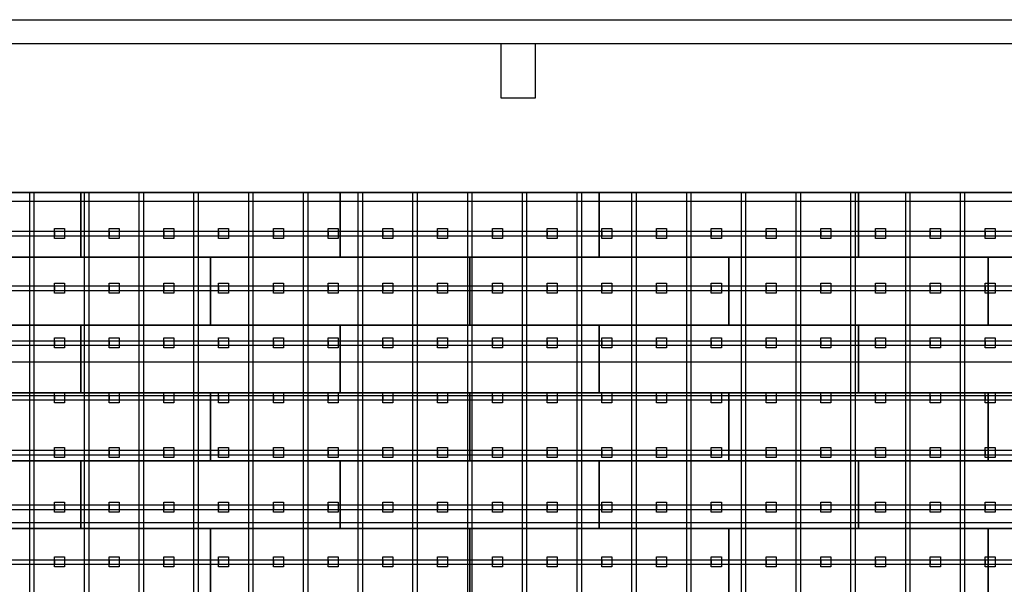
# Model space of a CAD drawing. Header units: millimetres. Extents: x -209 to 59634, y -321 to 28971.
# Tile 11 of 12: x 28830 to 38632, y 15961 to 21582. Entities that reach past the tile are written whole.
import ezdxf

# ---------------------------------------------------------------- set-up
doc = ezdxf.new("R2010")
doc.units = ezdxf.units.MM
doc.linetypes.add('AUSGEZOGEN', pattern=[0])
for name, color, linetype in [('Grundriss TFC', 7, 'AUSGEZOGEN'), ('Schwingboden', 1, 'Continuous'), ('Tanzteppich', 3, 'Continuous'), ('Unterkonstrucktion', 6, 'Continuous'), ('Unterlegblättchen', 7, 'Continuous')]:
    doc.layers.add(name, color=color, linetype=linetype)

msp = doc.modelspace()

# ---------------------------------------------------------------- linework, layer by layer
at = {"layer": 'Grundriss TFC', "color": 0}
for p, q in [((9060.9, 21580.6), (41843.1, 21582.2)), ((41603.1, 21341.4), (8693.1, 21341.4))]:
    msp.add_line(p, q, dxfattribs=at)
at = {"layer": 'Grundriss TFC'}
for p, q in [((33623.1, 20801.4), (33623.1, 21341.4)), ((33963.1, 21341.4), (33963.1, 20801.4)), ((33963.1, 20801.4), (33623.1, 20801.4))]:
    msp.add_line(p, q, dxfattribs=at)
at = {"layer": 'Schwingboden'}
for p, q in [((26860.1, 19861.4), (29440.1, 19861.4)), ((30730.1, 19861.4), (28150.1, 19861.4)), ((29440.1, 19861.4), (29440.1, 19216.4)), ((29440.1, 19861.4), (32020.1, 19861.4)), ((29440.1, 19216.4), (29440.1, 19861.4)), ((33310.1, 19861.4), (30730.1, 19861.4)), ((32020.1, 19861.4), (32020.1, 19216.4)), ((32020.1, 19861.4), (34600.1, 19861.4)), ((32020.1, 19216.4), (32020.1, 19861.4)), ((35890.1, 19861.4), (33310.1, 19861.4)), ((34600.1, 19861.4), (34600.1, 19216.4)), ((34600.1, 19861.4), (37180.1, 19861.4)), ((34600.1, 19216.4), (34600.1, 19861.4)), ((38470.1, 19861.4), (35890.1, 19861.4)), ((37180.1, 19861.4), (37180.1, 19216.4)), ((37180.1, 19861.4), (39760.1, 19861.4)), ((37180.1, 19216.4), (37180.1, 19861.4)), ((41050.1, 19861.4), (38470.1, 19861.4)), ((29440.1, 19216.4), (26860.1, 19216.4)), ((28150.1, 19216.4), (30730.1, 19216.4)), ((32020.1, 19216.4), (29440.1, 19216.4)), ((30730.1, 19216.4), (30730.1, 18541.4)), ((30730.1, 19216.4), (33310.1, 19216.4)), ((30730.1, 18541.4), (30730.1, 19216.4)), ((34600.1, 19216.4), (32020.1, 19216.4)), ((33310.1, 19216.4), (33310.1, 18541.4)), ((33310.1, 19216.4), (35890.1, 19216.4)), ((33310.1, 18541.4), (33310.1, 19216.4)), ((37180.1, 19216.4), (34600.1, 19216.4)), ((35890.1, 19216.4), (35890.1, 18541.4)), ((35890.1, 19216.4), (38470.1, 19216.4)), ((35890.1, 18541.4), (35890.1, 19216.4)), ((39760.1, 19216.4), (37180.1, 19216.4)), ((38470.1, 19216.4), (38470.1, 18541.4)), ((38470.1, 19216.4), (41050.1, 19216.4)), ((38470.1, 18541.4), (38470.1, 19216.4)), ((26860.1, 18541.4), (29440.1, 18541.4)), ((30730.1, 18541.4), (28150.1, 18541.4)), ((29440.1, 18541.4), (29440.1, 17866.4)), ((29440.1, 18541.4), (32020.1, 18541.4)), ((29440.1, 17866.4), (29440.1, 18541.4)), ((33310.1, 18541.4), (30730.1, 18541.4)), ((32020.1, 18541.4), (32020.1, 17866.4)), ((32020.1, 18541.4), (34600.1, 18541.4)), ((32020.1, 17866.4), (32020.1, 18541.4)), ((35890.1, 18541.4), (33310.1, 18541.4)), ((34600.1, 18541.4), (34600.1, 17866.4)), ((34600.1, 18541.4), (37180.1, 18541.4)), ((34600.1, 17866.4), (34600.1, 18541.4)), ((38470.1, 18541.4), (35890.1, 18541.4)), ((37180.1, 18541.4), (37180.1, 17866.4)), ((37180.1, 18541.4), (39760.1, 18541.4)), ((37180.1, 17866.4), (37180.1, 18541.4)), ((41050.1, 18541.4), (38470.1, 18541.4)), ((29440.1, 17866.4), (26860.1, 17866.4)), ((28150.1, 17866.4), (30730.1, 17866.4)), ((32020.1, 17866.4), (29440.1, 17866.4)), ((30730.1, 17866.4), (30730.1, 17191.4)), ((30730.1, 17866.4), (33310.1, 17866.4)), ((30730.1, 17191.4), (30730.1, 17866.4)), ((34600.1, 17866.4), (32020.1, 17866.4)), ((33310.1, 17866.4), (33310.1, 17191.4)), ((33310.1, 17866.4), (35890.1, 17866.4)), ((33310.1, 17191.4), (33310.1, 17866.4)), ((37180.1, 17866.4), (34600.1, 17866.4)), ((35890.1, 17866.4), (35890.1, 17191.4)), ((35890.1, 17866.4), (38470.1, 17866.4)), ((35890.1, 17191.4), (35890.1, 17866.4)), ((39760.1, 17866.4), (37180.1, 17866.4)), ((38470.1, 17866.4), (38470.1, 17191.4)), ((38470.1, 17866.4), (41050.1, 17866.4)), ((38470.1, 17191.4), (38470.1, 17866.4)), ((26860.1, 17191.4), (29440.1, 17191.4)), ((30730.1, 17191.4), (28150.1, 17191.4)), ((29440.1, 17191.4), (29440.1, 16516.4)), ((29440.1, 17191.4), (32020.1, 17191.4)), ((29440.1, 16516.4), (29440.1, 17191.4)), ((33310.1, 17191.4), (30730.1, 17191.4)), ((32020.1, 17191.4), (32020.1, 16516.4)), ((32020.1, 17191.4), (34600.1, 17191.4)), ((32020.1, 16516.4), (32020.1, 17191.4)), ((35890.1, 17191.4), (33310.1, 17191.4)), ((34600.1, 17191.4), (34600.1, 16516.4)), ((34600.1, 17191.4), (37180.1, 17191.4)), ((34600.1, 16516.4), (34600.1, 17191.4)), ((38470.1, 17191.4), (35890.1, 17191.4)), ((37180.1, 17191.4), (37180.1, 16516.4)), ((37180.1, 17191.4), (39760.1, 17191.4)), ((37180.1, 16516.4), (37180.1, 17191.4)), ((41050.1, 17191.4), (38470.1, 17191.4)), ((29440.1, 16516.4), (26860.1, 16516.4)), ((28150.1, 16516.4), (30730.1, 16516.4)), ((32020.1, 16516.4), (29440.1, 16516.4)), ((30730.1, 16516.4), (30730.1, 15841.4)), ((30730.1, 16516.4), (33310.1, 16516.4)), ((30730.1, 15841.4), (30730.1, 16516.4)), ((34600.1, 16516.4), (32020.1, 16516.4)), ((33310.1, 16516.4), (33310.1, 15841.4)), ((33310.1, 16516.4), (35890.1, 16516.4)), ((33310.1, 15841.4), (33310.1, 16516.4)), ((37180.1, 16516.4), (34600.1, 16516.4)), ((35890.1, 16516.4), (35890.1, 15841.4)), ((35890.1, 16516.4), (38470.1, 16516.4)), ((35890.1, 15841.4), (35890.1, 16516.4)), ((39760.1, 16516.4), (37180.1, 16516.4)), ((38470.1, 16516.4), (38470.1, 15841.4)), ((38470.1, 16516.4), (41050.1, 16516.4)), ((38470.1, 15841.4), (38470.1, 16516.4))]:
    msp.add_line(p, q, dxfattribs=at)
at = {"layer": 'Tanzteppich'}
for p, q in [((19120.1, 19861.4), (41050.1, 19861.4)), ((19120.1, 19776.4), (41050.1, 19776.4)), ((19120.1, 18176.4), (41050.1, 18176.4)), ((19120.1, 16576.4), (41050.1, 16576.4))]:
    msp.add_line(p, q, dxfattribs=at)
at = {"layer": 'Unterkonstrucktion'}
for p, q in [((28930.1, 3691.4), (28930.1, 19861.4)), ((28975.1, 3691.4), (28975.1, 19861.4)), ((29475.1, 3691.4), (29475.1, 19861.4)), ((29520.1, 3691.4), (29520.1, 19861.4)), ((30020.1, 3691.4), (30020.1, 19861.4)), ((30065.1, 3691.4), (30065.1, 19861.4)), ((30565.1, 3691.4), (30565.1, 19861.4)), ((30610.1, 3691.4), (30610.1, 19861.4)), ((31110.1, 3691.4), (31110.1, 19861.4)), ((31155.1, 3691.4), (31155.1, 19861.4)), ((31655.1, 3691.4), (31655.1, 19861.4)), ((31700.1, 3691.4), (31700.1, 19861.4)), ((32200.1, 3691.4), (32200.1, 19861.4)), ((32245.1, 3691.4), (32245.1, 19861.4)), ((32745.1, 3691.4), (32745.1, 19861.4)), ((32790.1, 3691.4), (32790.1, 19861.4)), ((33290.1, 3691.4), (33290.1, 19861.4)), ((33335.1, 3691.4), (33335.1, 19861.4)), ((33835.1, 3691.4), (33835.1, 19861.4)), ((33880.1, 3691.4), (33880.1, 19861.4)), ((34380.1, 3691.4), (34380.1, 19861.4)), ((34425.1, 3691.4), (34425.1, 19861.4)), ((34925.1, 3691.4), (34925.1, 19861.4)), ((34970.1, 3691.4), (34970.1, 19861.4)), ((35470.1, 3691.4), (35470.1, 19861.4)), ((35515.1, 3691.4), (35515.1, 19861.4)), ((36015.1, 3691.4), (36015.1, 19861.4)), ((36060.1, 3691.4), (36060.1, 19861.4)), ((36560.1, 3691.4), (36560.1, 19861.4)), ((36605.1, 3691.4), (36605.1, 19861.4)), ((37105.1, 3691.4), (37105.1, 19861.4)), ((37150.1, 3691.4), (37150.1, 19861.4)), ((37650.1, 3691.4), (37650.1, 19861.4)), ((37695.1, 3691.4), (37695.1, 19861.4)), ((38195.1, 3691.4), (38195.1, 19861.4)), ((38240.1, 3691.4), (38240.1, 19861.4)), ((19120.1, 19476.4), (41045.1, 19476.4)), ((19120.1, 19431.4), (41045.1, 19431.4)), ((19120.1, 18931.4), (41050.1, 18931.4)), ((19120.1, 18886.4), (41050.1, 18886.4)), ((19120.1, 18386.4), (41045.3, 18386.4)), ((19120.1, 18341.4), (41045.3, 18341.4)), ((19120.1, 17841.4), (41050.1, 17841.4)), ((19120.1, 17796.4), (41050.1, 17796.4)), ((19120.1, 17296.4), (41050.1, 17296.4)), ((19120.1, 17251.4), (41050.1, 17251.4)), ((19120.1, 16751.4), (41045.4, 16751.4)), ((19120.1, 16706.4), (41045.4, 16706.4)), ((19120.1, 16206.4), (41050.1, 16206.4)), ((19120.1, 16161.4), (41050.1, 16161.4))]:
    msp.add_line(p, q, dxfattribs=at)
at = {"layer": 'Unterlegblättchen'}
for p, q in [((29175.1, 19453.9), (29175.1, 19503.9)), ((29175.1, 19503.9), (29275.1, 19503.9)), ((29175.1, 19403.9), (29175.1, 19503.9)), ((29175.1, 19476.4), (29175.1, 19431.4)), ((29275.1, 19503.9), (29275.1, 19403.9)), ((29720.1, 19453.9), (29720.1, 19503.9)), ((29720.1, 19503.9), (29820.1, 19503.9)), ((29720.1, 19403.9), (29720.1, 19503.9)), ((29720.1, 19476.4), (29720.1, 19431.4)), ((29820.1, 19503.9), (29820.1, 19403.9)), ((30265.1, 19453.9), (30265.1, 19503.9)), ((30265.1, 19503.9), (30365.1, 19503.9)), ((30265.1, 19403.9), (30265.1, 19503.9)), ((30265.1, 19476.4), (30265.1, 19431.4)), ((30365.1, 19503.9), (30365.1, 19403.9)), ((30810.1, 19453.9), (30810.1, 19503.9)), ((30810.1, 19503.9), (30910.1, 19503.9)), ((30810.1, 19403.9), (30810.1, 19503.9)), ((30810.1, 19476.4), (30810.1, 19431.4)), ((30910.1, 19503.9), (30910.1, 19403.9)), ((31355.1, 19453.9), (31355.1, 19503.9)), ((31355.1, 19503.9), (31455.1, 19503.9)), ((31355.1, 19403.9), (31355.1, 19503.9)), ((31355.1, 19476.4), (31355.1, 19431.4)), ((31455.1, 19503.9), (31455.1, 19403.9)), ((31900.1, 19453.9), (31900.1, 19503.9)), ((31900.1, 19503.9), (32000.1, 19503.9)), ((31900.1, 19403.9), (31900.1, 19503.9)), ((31900.1, 19476.4), (31900.1, 19431.4)), ((32000.1, 19503.9), (32000.1, 19403.9)), ((32445.1, 19453.9), (32445.1, 19503.9)), ((32445.1, 19503.9), (32545.1, 19503.9)), ((32445.1, 19403.9), (32445.1, 19503.9)), ((32445.1, 19476.4), (32445.1, 19431.4)), ((32545.1, 19503.9), (32545.1, 19403.9)), ((32990.1, 19453.9), (32990.1, 19503.9)), ((32990.1, 19503.9), (33090.1, 19503.9)), ((32990.1, 19403.9), (32990.1, 19503.9)), ((32990.1, 19476.4), (32990.1, 19431.4)), ((33090.1, 19503.9), (33090.1, 19403.9)), ((33535.1, 19453.9), (33535.1, 19503.9)), ((33535.1, 19503.9), (33635.1, 19503.9)), ((33535.1, 19403.9), (33535.1, 19503.9)), ((33535.1, 19476.4), (33535.1, 19431.4)), ((33635.1, 19503.9), (33635.1, 19403.9)), ((34080.1, 19453.9), (34080.1, 19503.9)), ((34080.1, 19503.9), (34180.1, 19503.9)), ((34080.1, 19403.9), (34080.1, 19503.9)), ((34080.1, 19476.4), (34080.1, 19431.4)), ((34180.1, 19503.9), (34180.1, 19403.9)), ((34625.1, 19453.9), (34625.1, 19503.9)), ((34625.1, 19503.9), (34725.1, 19503.9)), ((34625.1, 19403.9), (34625.1, 19503.9)), ((34625.1, 19476.4), (34625.1, 19431.4)), ((34725.1, 19503.9), (34725.1, 19403.9)), ((35170.1, 19453.9), (35170.1, 19503.9)), ((35170.1, 19503.9), (35270.1, 19503.9)), ((35170.1, 19403.9), (35170.1, 19503.9)), ((35170.1, 19476.4), (35170.1, 19431.4)), ((35270.1, 19503.9), (35270.1, 19403.9)), ((35715.1, 19453.9), (35715.1, 19503.9)), ((35715.1, 19503.9), (35815.1, 19503.9)), ((35715.1, 19403.9), (35715.1, 19503.9)), ((35715.1, 19476.4), (35715.1, 19431.4)), ((35815.1, 19503.9), (35815.1, 19403.9)), ((36260.1, 19453.9), (36260.1, 19503.9)), ((36260.1, 19503.9), (36360.1, 19503.9)), ((36260.1, 19403.9), (36260.1, 19503.9)), ((36260.1, 19476.4), (36260.1, 19431.4)), ((36360.1, 19503.9), (36360.1, 19403.9)), ((36805.1, 19453.9), (36805.1, 19503.9)), ((36805.1, 19503.9), (36905.1, 19503.9)), ((36805.1, 19403.9), (36805.1, 19503.9)), ((36805.1, 19476.4), (36805.1, 19431.4)), ((36905.1, 19503.9), (36905.1, 19403.9)), ((37350.1, 19453.9), (37350.1, 19503.9)), ((37350.1, 19503.9), (37450.1, 19503.9)), ((37350.1, 19403.9), (37350.1, 19503.9)), ((37350.1, 19476.4), (37350.1, 19431.4)), ((37450.1, 19503.9), (37450.1, 19403.9)), ((37895.1, 19453.9), (37895.1, 19503.9)), ((37895.1, 19503.9), (37995.1, 19503.9)), ((37895.1, 19403.9), (37895.1, 19503.9)), ((37895.1, 19476.4), (37895.1, 19431.4)), ((37995.1, 19503.9), (37995.1, 19403.9)), ((38440.1, 19453.9), (38440.1, 19503.9)), ((38440.1, 19503.9), (38540.1, 19503.9)), ((38440.1, 19403.9), (38440.1, 19503.9)), ((38440.1, 19476.4), (38440.1, 19431.4)), ((38540.1, 19503.9), (38540.1, 19403.9)), ((29275.1, 19403.9), (29175.1, 19403.9)), ((29820.1, 19403.9), (29720.1, 19403.9)), ((30365.1, 19403.9), (30265.1, 19403.9)), ((30910.1, 19403.9), (30810.1, 19403.9)), ((31455.1, 19403.9), (31355.1, 19403.9)), ((32000.1, 19403.9), (31900.1, 19403.9)), ((32545.1, 19403.9), (32445.1, 19403.9)), ((33090.1, 19403.9), (32990.1, 19403.9)), ((33635.1, 19403.9), (33535.1, 19403.9)), ((34180.1, 19403.9), (34080.1, 19403.9)), ((34725.1, 19403.9), (34625.1, 19403.9)), ((35270.1, 19403.9), (35170.1, 19403.9)), ((35815.1, 19403.9), (35715.1, 19403.9)), ((36360.1, 19403.9), (36260.1, 19403.9)), ((36905.1, 19403.9), (36805.1, 19403.9)), ((37450.1, 19403.9), (37350.1, 19403.9)), ((37995.1, 19403.9), (37895.1, 19403.9)), ((38540.1, 19403.9), (38440.1, 19403.9)), ((29175.1, 18908.9), (29175.1, 18958.9)), ((29175.1, 18958.9), (29275.1, 18958.9)), ((29175.1, 18858.9), (29175.1, 18958.9)), ((29175.1, 18931.4), (29175.1, 18886.4)), ((29275.1, 18958.9), (29275.1, 18858.9)), ((29720.1, 18908.9), (29720.1, 18958.9)), ((29720.1, 18958.9), (29820.1, 18958.9)), ((29720.1, 18858.9), (29720.1, 18958.9)), ((29720.1, 18931.4), (29720.1, 18886.4)), ((29820.1, 18958.9), (29820.1, 18858.9)), ((30265.1, 18908.9), (30265.1, 18958.9)), ((30265.1, 18958.9), (30365.1, 18958.9)), ((30265.1, 18858.9), (30265.1, 18958.9)), ((30265.1, 18931.4), (30265.1, 18886.4)), ((30365.1, 18958.9), (30365.1, 18858.9)), ((30810.1, 18908.9), (30810.1, 18958.9)), ((30810.1, 18958.9), (30910.1, 18958.9)), ((30810.1, 18858.9), (30810.1, 18958.9)), ((30810.1, 18931.4), (30810.1, 18886.4)), ((30910.1, 18958.9), (30910.1, 18858.9)), ((31355.1, 18908.9), (31355.1, 18958.9)), ((31355.1, 18958.9), (31455.1, 18958.9)), ((31355.1, 18858.9), (31355.1, 18958.9)), ((31355.1, 18931.4), (31355.1, 18886.4)), ((31455.1, 18958.9), (31455.1, 18858.9)), ((31900.1, 18908.9), (31900.1, 18958.9)), ((31900.1, 18958.9), (32000.1, 18958.9)), ((31900.1, 18858.9), (31900.1, 18958.9)), ((31900.1, 18931.4), (31900.1, 18886.4)), ((32000.1, 18958.9), (32000.1, 18858.9)), ((32445.1, 18908.9), (32445.1, 18958.9)), ((32445.1, 18958.9), (32545.1, 18958.9)), ((32445.1, 18858.9), (32445.1, 18958.9)), ((32445.1, 18931.4), (32445.1, 18886.4)), ((32545.1, 18958.9), (32545.1, 18858.9)), ((32990.1, 18908.9), (32990.1, 18958.9)), ((32990.1, 18958.9), (33090.1, 18958.9)), ((32990.1, 18858.9), (32990.1, 18958.9)), ((32990.1, 18931.4), (32990.1, 18886.4)), ((33090.1, 18958.9), (33090.1, 18858.9)), ((33535.1, 18908.9), (33535.1, 18958.9)), ((33535.1, 18958.9), (33635.1, 18958.9)), ((33535.1, 18858.9), (33535.1, 18958.9)), ((33535.1, 18931.4), (33535.1, 18886.4)), ((33635.1, 18958.9), (33635.1, 18858.9)), ((34080.1, 18908.9), (34080.1, 18958.9)), ((34080.1, 18958.9), (34180.1, 18958.9)), ((34080.1, 18858.9), (34080.1, 18958.9)), ((34080.1, 18931.4), (34080.1, 18886.4)), ((34180.1, 18958.9), (34180.1, 18858.9)), ((34625.1, 18908.9), (34625.1, 18958.9)), ((34625.1, 18958.9), (34725.1, 18958.9)), ((34625.1, 18858.9), (34625.1, 18958.9)), ((34625.1, 18931.4), (34625.1, 18886.4)), ((34725.1, 18958.9), (34725.1, 18858.9)), ((35170.1, 18908.9), (35170.1, 18958.9)), ((35170.1, 18958.9), (35270.1, 18958.9)), ((35170.1, 18858.9), (35170.1, 18958.9)), ((35170.1, 18931.4), (35170.1, 18886.4)), ((35270.1, 18958.9), (35270.1, 18858.9)), ((35715.1, 18908.9), (35715.1, 18958.9)), ((35715.1, 18958.9), (35815.1, 18958.9)), ((35715.1, 18858.9), (35715.1, 18958.9)), ((35715.1, 18931.4), (35715.1, 18886.4)), ((35815.1, 18958.9), (35815.1, 18858.9)), ((36260.1, 18908.9), (36260.1, 18958.9)), ((36260.1, 18958.9), (36360.1, 18958.9)), ((36260.1, 18858.9), (36260.1, 18958.9)), ((36260.1, 18931.4), (36260.1, 18886.4)), ((36360.1, 18958.9), (36360.1, 18858.9)), ((36805.1, 18908.9), (36805.1, 18958.9)), ((36805.1, 18958.9), (36905.1, 18958.9)), ((36805.1, 18858.9), (36805.1, 18958.9)), ((36805.1, 18931.4), (36805.1, 18886.4)), ((36905.1, 18958.9), (36905.1, 18858.9)), ((37350.1, 18908.9), (37350.1, 18958.9)), ((37350.1, 18958.9), (37450.1, 18958.9)), ((37350.1, 18858.9), (37350.1, 18958.9)), ((37350.1, 18931.4), (37350.1, 18886.4)), ((37450.1, 18958.9), (37450.1, 18858.9)), ((37895.1, 18908.9), (37895.1, 18958.9)), ((37895.1, 18958.9), (37995.1, 18958.9)), ((37895.1, 18858.9), (37895.1, 18958.9)), ((37895.1, 18931.4), (37895.1, 18886.4)), ((37995.1, 18958.9), (37995.1, 18858.9)), ((38440.1, 18908.9), (38440.1, 18958.9)), ((38440.1, 18958.9), (38540.1, 18958.9)), ((38440.1, 18858.9), (38440.1, 18958.9)), ((38440.1, 18931.4), (38440.1, 18886.4)), ((38540.1, 18958.9), (38540.1, 18858.9)), ((29275.1, 18858.9), (29175.1, 18858.9)), ((29820.1, 18858.9), (29720.1, 18858.9)), ((30365.1, 18858.9), (30265.1, 18858.9)), ((30910.1, 18858.9), (30810.1, 18858.9)), ((31455.1, 18858.9), (31355.1, 18858.9)), ((32000.1, 18858.9), (31900.1, 18858.9)), ((32545.1, 18858.9), (32445.1, 18858.9)), ((33090.1, 18858.9), (32990.1, 18858.9)), ((33635.1, 18858.9), (33535.1, 18858.9)), ((34180.1, 18858.9), (34080.1, 18858.9)), ((34725.1, 18858.9), (34625.1, 18858.9)), ((35270.1, 18858.9), (35170.1, 18858.9)), ((35815.1, 18858.9), (35715.1, 18858.9)), ((36360.1, 18858.9), (36260.1, 18858.9)), ((36905.1, 18858.9), (36805.1, 18858.9)), ((37450.1, 18858.9), (37350.1, 18858.9)), ((37995.1, 18858.9), (37895.1, 18858.9)), ((38540.1, 18858.9), (38440.1, 18858.9)), ((29175.1, 18363.9), (29175.1, 18413.9)), ((29175.1, 18413.9), (29275.1, 18413.9)), ((29175.1, 18313.9), (29175.1, 18413.9)), ((29175.1, 18386.4), (29175.1, 18341.4)), ((29275.1, 18413.9), (29275.1, 18313.9)), ((29720.1, 18363.9), (29720.1, 18413.9)), ((29720.1, 18413.9), (29820.1, 18413.9)), ((29720.1, 18313.9), (29720.1, 18413.9)), ((29720.1, 18386.4), (29720.1, 18341.4)), ((29820.1, 18413.9), (29820.1, 18313.9)), ((30265.1, 18363.9), (30265.1, 18413.9)), ((30265.1, 18413.9), (30365.1, 18413.9)), ((30265.1, 18313.9), (30265.1, 18413.9)), ((30265.1, 18386.4), (30265.1, 18341.4)), ((30365.1, 18413.9), (30365.1, 18313.9)), ((30810.1, 18363.9), (30810.1, 18413.9)), ((30810.1, 18413.9), (30910.1, 18413.9)), ((30810.1, 18313.9), (30810.1, 18413.9)), ((30810.1, 18386.4), (30810.1, 18341.4)), ((30910.1, 18413.9), (30910.1, 18313.9)), ((31355.1, 18363.9), (31355.1, 18413.9)), ((31355.1, 18413.9), (31455.1, 18413.9)), ((31355.1, 18313.9), (31355.1, 18413.9)), ((31355.1, 18386.4), (31355.1, 18341.4)), ((31455.1, 18413.9), (31455.1, 18313.9)), ((31900.1, 18363.9), (31900.1, 18413.9)), ((31900.1, 18413.9), (32000.1, 18413.9)), ((31900.1, 18313.9), (31900.1, 18413.9)), ((31900.1, 18386.4), (31900.1, 18341.4)), ((32000.1, 18413.9), (32000.1, 18313.9)), ((32445.1, 18363.9), (32445.1, 18413.9)), ((32445.1, 18413.9), (32545.1, 18413.9)), ((32445.1, 18313.9), (32445.1, 18413.9)), ((32445.1, 18386.4), (32445.1, 18341.4)), ((32545.1, 18413.9), (32545.1, 18313.9)), ((32990.1, 18363.9), (32990.1, 18413.9)), ((32990.1, 18413.9), (33090.1, 18413.9)), ((32990.1, 18313.9), (32990.1, 18413.9)), ((32990.1, 18386.4), (32990.1, 18341.4)), ((33090.1, 18413.9), (33090.1, 18313.9)), ((33535.1, 18363.9), (33535.1, 18413.9)), ((33535.1, 18413.9), (33635.1, 18413.9)), ((33535.1, 18313.9), (33535.1, 18413.9)), ((33535.1, 18386.4), (33535.1, 18341.4)), ((33635.1, 18413.9), (33635.1, 18313.9)), ((34080.1, 18363.9), (34080.1, 18413.9)), ((34080.1, 18413.9), (34180.1, 18413.9)), ((34080.1, 18313.9), (34080.1, 18413.9)), ((34080.1, 18386.4), (34080.1, 18341.4)), ((34180.1, 18413.9), (34180.1, 18313.9)), ((34625.1, 18363.9), (34625.1, 18413.9)), ((34625.1, 18413.9), (34725.1, 18413.9)), ((34625.1, 18313.9), (34625.1, 18413.9)), ((34625.1, 18386.4), (34625.1, 18341.4)), ((34725.1, 18413.9), (34725.1, 18313.9)), ((35170.1, 18363.9), (35170.1, 18413.9)), ((35170.1, 18413.9), (35270.1, 18413.9)), ((35170.1, 18313.9), (35170.1, 18413.9)), ((35170.1, 18386.4), (35170.1, 18341.4)), ((35270.1, 18413.9), (35270.1, 18313.9)), ((35715.1, 18363.9), (35715.1, 18413.9)), ((35715.1, 18413.9), (35815.1, 18413.9)), ((35715.1, 18313.9), (35715.1, 18413.9)), ((35715.1, 18386.4), (35715.1, 18341.4)), ((35815.1, 18413.9), (35815.1, 18313.9)), ((36260.1, 18363.9), (36260.1, 18413.9)), ((36260.1, 18413.9), (36360.1, 18413.9)), ((36260.1, 18313.9), (36260.1, 18413.9)), ((36260.1, 18386.4), (36260.1, 18341.4)), ((36360.1, 18413.9), (36360.1, 18313.9)), ((36805.1, 18363.9), (36805.1, 18413.9)), ((36805.1, 18413.9), (36905.1, 18413.9)), ((36805.1, 18313.9), (36805.1, 18413.9)), ((36805.1, 18386.4), (36805.1, 18341.4)), ((36905.1, 18413.9), (36905.1, 18313.9)), ((37350.1, 18363.9), (37350.1, 18413.9)), ((37350.1, 18413.9), (37450.1, 18413.9)), ((37350.1, 18313.9), (37350.1, 18413.9)), ((37350.1, 18386.4), (37350.1, 18341.4)), ((37450.1, 18413.9), (37450.1, 18313.9)), ((37895.1, 18363.9), (37895.1, 18413.9)), ((37895.1, 18413.9), (37995.1, 18413.9)), ((37895.1, 18313.9), (37895.1, 18413.9)), ((37895.1, 18386.4), (37895.1, 18341.4)), ((37995.1, 18413.9), (37995.1, 18313.9)), ((38440.1, 18363.9), (38440.1, 18413.9)), ((38440.1, 18413.9), (38540.1, 18413.9)), ((38440.1, 18313.9), (38440.1, 18413.9)), ((38440.1, 18386.4), (38440.1, 18341.4)), ((38540.1, 18413.9), (38540.1, 18313.9)), ((29275.1, 18313.9), (29175.1, 18313.9)), ((29820.1, 18313.9), (29720.1, 18313.9)), ((30365.1, 18313.9), (30265.1, 18313.9)), ((30910.1, 18313.9), (30810.1, 18313.9)), ((31455.1, 18313.9), (31355.1, 18313.9)), ((32000.1, 18313.9), (31900.1, 18313.9)), ((32545.1, 18313.9), (32445.1, 18313.9)), ((33090.1, 18313.9), (32990.1, 18313.9)), ((33635.1, 18313.9), (33535.1, 18313.9)), ((34180.1, 18313.9), (34080.1, 18313.9)), ((34725.1, 18313.9), (34625.1, 18313.9)), ((35270.1, 18313.9), (35170.1, 18313.9)), ((35815.1, 18313.9), (35715.1, 18313.9)), ((36360.1, 18313.9), (36260.1, 18313.9)), ((36905.1, 18313.9), (36805.1, 18313.9)), ((37450.1, 18313.9), (37350.1, 18313.9)), ((37995.1, 18313.9), (37895.1, 18313.9)), ((38540.1, 18313.9), (38440.1, 18313.9)), ((29175.1, 17818.9), (29175.1, 17868.9)), ((29175.1, 17868.9), (29275.1, 17868.9)), ((29175.1, 17768.9), (29175.1, 17868.9)), ((29175.1, 17841.4), (29175.1, 17796.4)), ((29275.1, 17868.9), (29275.1, 17768.9)), ((29720.1, 17818.9), (29720.1, 17868.9)), ((29720.1, 17868.9), (29820.1, 17868.9)), ((29720.1, 17768.9), (29720.1, 17868.9)), ((29720.1, 17841.4), (29720.1, 17796.4)), ((29820.1, 17868.9), (29820.1, 17768.9)), ((30265.1, 17818.9), (30265.1, 17868.9)), ((30265.1, 17868.9), (30365.1, 17868.9)), ((30265.1, 17768.9), (30265.1, 17868.9)), ((30265.1, 17841.4), (30265.1, 17796.4)), ((30365.1, 17868.9), (30365.1, 17768.9)), ((30810.1, 17818.9), (30810.1, 17868.9)), ((30810.1, 17868.9), (30910.1, 17868.9)), ((30810.1, 17768.9), (30810.1, 17868.9)), ((30810.1, 17841.4), (30810.1, 17796.4)), ((30910.1, 17868.9), (30910.1, 17768.9)), ((31355.1, 17818.9), (31355.1, 17868.9)), ((31355.1, 17868.9), (31455.1, 17868.9)), ((31355.1, 17768.9), (31355.1, 17868.9)), ((31355.1, 17841.4), (31355.1, 17796.4)), ((31455.1, 17868.9), (31455.1, 17768.9)), ((31900.1, 17818.9), (31900.1, 17868.9)), ((31900.1, 17868.9), (32000.1, 17868.9)), ((31900.1, 17768.9), (31900.1, 17868.9)), ((31900.1, 17841.4), (31900.1, 17796.4)), ((32000.1, 17868.9), (32000.1, 17768.9)), ((32445.1, 17818.9), (32445.1, 17868.9)), ((32445.1, 17868.9), (32545.1, 17868.9)), ((32445.1, 17768.9), (32445.1, 17868.9)), ((32445.1, 17841.4), (32445.1, 17796.4)), ((32545.1, 17868.9), (32545.1, 17768.9)), ((32990.1, 17818.9), (32990.1, 17868.9)), ((32990.1, 17868.9), (33090.1, 17868.9)), ((32990.1, 17768.9), (32990.1, 17868.9)), ((32990.1, 17841.4), (32990.1, 17796.4)), ((33090.1, 17868.9), (33090.1, 17768.9)), ((33535.1, 17818.9), (33535.1, 17868.9)), ((33535.1, 17868.9), (33635.1, 17868.9)), ((33535.1, 17768.9), (33535.1, 17868.9)), ((33535.1, 17841.4), (33535.1, 17796.4)), ((33635.1, 17868.9), (33635.1, 17768.9)), ((34080.1, 17818.9), (34080.1, 17868.9)), ((34080.1, 17868.9), (34180.1, 17868.9)), ((34080.1, 17768.9), (34080.1, 17868.9)), ((34080.1, 17841.4), (34080.1, 17796.4)), ((34180.1, 17868.9), (34180.1, 17768.9)), ((34625.1, 17818.9), (34625.1, 17868.9)), ((34625.1, 17868.9), (34725.1, 17868.9)), ((34625.1, 17768.9), (34625.1, 17868.9)), ((34625.1, 17841.4), (34625.1, 17796.4)), ((34725.1, 17868.9), (34725.1, 17768.9)), ((35170.1, 17818.9), (35170.1, 17868.9)), ((35170.1, 17868.9), (35270.1, 17868.9)), ((35170.1, 17768.9), (35170.1, 17868.9)), ((35170.1, 17841.4), (35170.1, 17796.4)), ((35270.1, 17868.9), (35270.1, 17768.9)), ((35715.1, 17818.9), (35715.1, 17868.9)), ((35715.1, 17868.9), (35815.1, 17868.9)), ((35715.1, 17768.9), (35715.1, 17868.9)), ((35715.1, 17841.4), (35715.1, 17796.4)), ((35815.1, 17868.9), (35815.1, 17768.9)), ((36260.1, 17818.9), (36260.1, 17868.9)), ((36260.1, 17868.9), (36360.1, 17868.9)), ((36260.1, 17768.9), (36260.1, 17868.9)), ((36260.1, 17841.4), (36260.1, 17796.4)), ((36360.1, 17868.9), (36360.1, 17768.9)), ((36805.1, 17818.9), (36805.1, 17868.9)), ((36805.1, 17868.9), (36905.1, 17868.9)), ((36805.1, 17768.9), (36805.1, 17868.9)), ((36805.1, 17841.4), (36805.1, 17796.4)), ((36905.1, 17868.9), (36905.1, 17768.9)), ((37350.1, 17818.9), (37350.1, 17868.9)), ((37350.1, 17868.9), (37450.1, 17868.9)), ((37350.1, 17768.9), (37350.1, 17868.9)), ((37350.1, 17841.4), (37350.1, 17796.4)), ((37450.1, 17868.9), (37450.1, 17768.9)), ((37895.1, 17818.9), (37895.1, 17868.9)), ((37895.1, 17868.9), (37995.1, 17868.9)), ((37895.1, 17768.9), (37895.1, 17868.9)), ((37895.1, 17841.4), (37895.1, 17796.4)), ((37995.1, 17868.9), (37995.1, 17768.9)), ((38440.1, 17818.9), (38440.1, 17868.9)), ((38440.1, 17868.9), (38540.1, 17868.9)), ((38440.1, 17768.9), (38440.1, 17868.9)), ((38440.1, 17841.4), (38440.1, 17796.4)), ((38540.1, 17868.9), (38540.1, 17768.9)), ((29275.1, 17768.9), (29175.1, 17768.9)), ((29820.1, 17768.9), (29720.1, 17768.9)), ((30365.1, 17768.9), (30265.1, 17768.9)), ((30910.1, 17768.9), (30810.1, 17768.9)), ((31455.1, 17768.9), (31355.1, 17768.9)), ((32000.1, 17768.9), (31900.1, 17768.9)), ((32545.1, 17768.9), (32445.1, 17768.9)), ((33090.1, 17768.9), (32990.1, 17768.9)), ((33635.1, 17768.9), (33535.1, 17768.9)), ((34180.1, 17768.9), (34080.1, 17768.9)), ((34725.1, 17768.9), (34625.1, 17768.9)), ((35270.1, 17768.9), (35170.1, 17768.9)), ((35815.1, 17768.9), (35715.1, 17768.9)), ((36360.1, 17768.9), (36260.1, 17768.9)), ((36905.1, 17768.9), (36805.1, 17768.9)), ((37450.1, 17768.9), (37350.1, 17768.9)), ((37995.1, 17768.9), (37895.1, 17768.9)), ((38540.1, 17768.9), (38440.1, 17768.9)), ((29175.1, 17273.9), (29175.1, 17323.9)), ((29175.1, 17323.9), (29275.1, 17323.9)), ((29175.1, 17223.9), (29175.1, 17323.9)), ((29175.1, 17296.4), (29175.1, 17251.4)), ((29275.1, 17323.9), (29275.1, 17223.9)), ((29720.1, 17273.9), (29720.1, 17323.9)), ((29720.1, 17323.9), (29820.1, 17323.9)), ((29720.1, 17223.9), (29720.1, 17323.9)), ((29720.1, 17296.4), (29720.1, 17251.4)), ((29820.1, 17323.9), (29820.1, 17223.9)), ((30265.1, 17273.9), (30265.1, 17323.9)), ((30265.1, 17323.9), (30365.1, 17323.9)), ((30265.1, 17223.9), (30265.1, 17323.9)), ((30265.1, 17296.4), (30265.1, 17251.4)), ((30365.1, 17323.9), (30365.1, 17223.9)), ((30810.1, 17273.9), (30810.1, 17323.9)), ((30810.1, 17323.9), (30910.1, 17323.9)), ((30810.1, 17223.9), (30810.1, 17323.9)), ((30810.1, 17296.4), (30810.1, 17251.4)), ((30910.1, 17323.9), (30910.1, 17223.9)), ((31355.1, 17273.9), (31355.1, 17323.9)), ((31355.1, 17323.9), (31455.1, 17323.9)), ((31355.1, 17223.9), (31355.1, 17323.9)), ((31355.1, 17296.4), (31355.1, 17251.4)), ((31455.1, 17323.9), (31455.1, 17223.9)), ((31900.1, 17273.9), (31900.1, 17323.9)), ((31900.1, 17323.9), (32000.1, 17323.9)), ((31900.1, 17223.9), (31900.1, 17323.9)), ((31900.1, 17296.4), (31900.1, 17251.4)), ((32000.1, 17323.9), (32000.1, 17223.9)), ((32445.1, 17273.9), (32445.1, 17323.9)), ((32445.1, 17323.9), (32545.1, 17323.9)), ((32445.1, 17223.9), (32445.1, 17323.9)), ((32445.1, 17296.4), (32445.1, 17251.4)), ((32545.1, 17323.9), (32545.1, 17223.9)), ((32990.1, 17273.9), (32990.1, 17323.9)), ((32990.1, 17323.9), (33090.1, 17323.9)), ((32990.1, 17223.9), (32990.1, 17323.9)), ((32990.1, 17296.4), (32990.1, 17251.4)), ((33090.1, 17323.9), (33090.1, 17223.9)), ((33535.1, 17273.9), (33535.1, 17323.9)), ((33535.1, 17323.9), (33635.1, 17323.9)), ((33535.1, 17223.9), (33535.1, 17323.9)), ((33535.1, 17296.4), (33535.1, 17251.4)), ((33635.1, 17323.9), (33635.1, 17223.9)), ((34080.1, 17273.9), (34080.1, 17323.9)), ((34080.1, 17323.9), (34180.1, 17323.9)), ((34080.1, 17223.9), (34080.1, 17323.9)), ((34080.1, 17296.4), (34080.1, 17251.4)), ((34180.1, 17323.9), (34180.1, 17223.9)), ((34625.1, 17273.9), (34625.1, 17323.9)), ((34625.1, 17323.9), (34725.1, 17323.9)), ((34625.1, 17223.9), (34625.1, 17323.9)), ((34625.1, 17296.4), (34625.1, 17251.4)), ((34725.1, 17323.9), (34725.1, 17223.9)), ((35170.1, 17273.9), (35170.1, 17323.9)), ((35170.1, 17323.9), (35270.1, 17323.9)), ((35170.1, 17223.9), (35170.1, 17323.9)), ((35170.1, 17296.4), (35170.1, 17251.4)), ((35270.1, 17323.9), (35270.1, 17223.9)), ((35715.1, 17273.9), (35715.1, 17323.9)), ((35715.1, 17323.9), (35815.1, 17323.9)), ((35715.1, 17223.9), (35715.1, 17323.9)), ((35715.1, 17296.4), (35715.1, 17251.4)), ((35815.1, 17323.9), (35815.1, 17223.9)), ((36260.1, 17273.9), (36260.1, 17323.9)), ((36260.1, 17323.9), (36360.1, 17323.9)), ((36260.1, 17223.9), (36260.1, 17323.9)), ((36260.1, 17296.4), (36260.1, 17251.4)), ((36360.1, 17323.9), (36360.1, 17223.9)), ((36805.1, 17273.9), (36805.1, 17323.9)), ((36805.1, 17323.9), (36905.1, 17323.9)), ((36805.1, 17223.9), (36805.1, 17323.9)), ((36805.1, 17296.4), (36805.1, 17251.4)), ((36905.1, 17323.9), (36905.1, 17223.9)), ((37350.1, 17273.9), (37350.1, 17323.9)), ((37350.1, 17323.9), (37450.1, 17323.9)), ((37350.1, 17223.9), (37350.1, 17323.9)), ((37350.1, 17296.4), (37350.1, 17251.4)), ((37450.1, 17323.9), (37450.1, 17223.9)), ((37895.1, 17273.9), (37895.1, 17323.9)), ((37895.1, 17323.9), (37995.1, 17323.9)), ((37895.1, 17223.9), (37895.1, 17323.9)), ((37895.1, 17296.4), (37895.1, 17251.4)), ((37995.1, 17323.9), (37995.1, 17223.9)), ((38440.1, 17273.9), (38440.1, 17323.9)), ((38440.1, 17323.9), (38540.1, 17323.9)), ((38440.1, 17223.9), (38440.1, 17323.9)), ((38440.1, 17296.4), (38440.1, 17251.4)), ((38540.1, 17323.9), (38540.1, 17223.9)), ((29275.1, 17223.9), (29175.1, 17223.9)), ((29820.1, 17223.9), (29720.1, 17223.9)), ((30365.1, 17223.9), (30265.1, 17223.9)), ((30910.1, 17223.9), (30810.1, 17223.9)), ((31455.1, 17223.9), (31355.1, 17223.9)), ((32000.1, 17223.9), (31900.1, 17223.9)), ((32545.1, 17223.9), (32445.1, 17223.9)), ((33090.1, 17223.9), (32990.1, 17223.9)), ((33635.1, 17223.9), (33535.1, 17223.9)), ((34180.1, 17223.9), (34080.1, 17223.9)), ((34725.1, 17223.9), (34625.1, 17223.9)), ((35270.1, 17223.9), (35170.1, 17223.9)), ((35815.1, 17223.9), (35715.1, 17223.9)), ((36360.1, 17223.9), (36260.1, 17223.9)), ((36905.1, 17223.9), (36805.1, 17223.9)), ((37450.1, 17223.9), (37350.1, 17223.9)), ((37995.1, 17223.9), (37895.1, 17223.9)), ((38540.1, 17223.9), (38440.1, 17223.9)), ((29175.1, 16728.9), (29175.1, 16778.9)), ((29175.1, 16778.9), (29275.1, 16778.9)), ((29175.1, 16678.9), (29175.1, 16778.9)), ((29275.1, 16778.9), (29275.1, 16678.9)), ((29720.1, 16728.9), (29720.1, 16778.9)), ((29720.1, 16778.9), (29820.1, 16778.9)), ((29720.1, 16678.9), (29720.1, 16778.9)), ((29820.1, 16778.9), (29820.1, 16678.9)), ((30265.1, 16728.9), (30265.1, 16778.9)), ((30265.1, 16778.9), (30365.1, 16778.9)), ((30265.1, 16678.9), (30265.1, 16778.9)), ((30365.1, 16778.9), (30365.1, 16678.9)), ((30810.1, 16728.9), (30810.1, 16778.9)), ((30810.1, 16778.9), (30910.1, 16778.9)), ((30810.1, 16678.9), (30810.1, 16778.9)), ((30910.1, 16778.9), (30910.1, 16678.9)), ((31355.1, 16728.9), (31355.1, 16778.9)), ((31355.1, 16778.9), (31455.1, 16778.9)), ((31355.1, 16678.9), (31355.1, 16778.9)), ((31455.1, 16778.9), (31455.1, 16678.9)), ((31900.1, 16728.9), (31900.1, 16778.9)), ((31900.1, 16778.9), (32000.1, 16778.9)), ((31900.1, 16678.9), (31900.1, 16778.9)), ((32000.1, 16778.9), (32000.1, 16678.9)), ((32445.1, 16728.9), (32445.1, 16778.9)), ((32445.1, 16778.9), (32545.1, 16778.9)), ((32445.1, 16678.9), (32445.1, 16778.9)), ((32545.1, 16778.9), (32545.1, 16678.9)), ((32990.1, 16728.9), (32990.1, 16778.9)), ((32990.1, 16778.9), (33090.1, 16778.9)), ((32990.1, 16678.9), (32990.1, 16778.9)), ((33090.1, 16778.9), (33090.1, 16678.9)), ((33535.1, 16728.9), (33535.1, 16778.9)), ((33535.1, 16778.9), (33635.1, 16778.9)), ((33535.1, 16678.9), (33535.1, 16778.9)), ((33635.1, 16778.9), (33635.1, 16678.9)), ((34080.1, 16728.9), (34080.1, 16778.9)), ((34080.1, 16778.9), (34180.1, 16778.9)), ((34080.1, 16678.9), (34080.1, 16778.9)), ((34180.1, 16778.9), (34180.1, 16678.9)), ((34625.1, 16728.9), (34625.1, 16778.9)), ((34625.1, 16778.9), (34725.1, 16778.9)), ((34625.1, 16678.9), (34625.1, 16778.9)), ((34725.1, 16778.9), (34725.1, 16678.9)), ((35170.1, 16728.9), (35170.1, 16778.9)), ((35170.1, 16778.9), (35270.1, 16778.9)), ((35170.1, 16678.9), (35170.1, 16778.9)), ((35270.1, 16778.9), (35270.1, 16678.9)), ((35715.1, 16728.9), (35715.1, 16778.9)), ((35715.1, 16778.9), (35815.1, 16778.9)), ((35715.1, 16678.9), (35715.1, 16778.9)), ((35815.1, 16778.9), (35815.1, 16678.9)), ((36260.1, 16728.9), (36260.1, 16778.9)), ((36260.1, 16778.9), (36360.1, 16778.9)), ((36260.1, 16678.9), (36260.1, 16778.9)), ((36360.1, 16778.9), (36360.1, 16678.9)), ((36805.1, 16728.9), (36805.1, 16778.9)), ((36805.1, 16778.9), (36905.1, 16778.9)), ((36805.1, 16678.9), (36805.1, 16778.9)), ((36905.1, 16778.9), (36905.1, 16678.9)), ((37350.1, 16728.9), (37350.1, 16778.9)), ((37350.1, 16778.9), (37450.1, 16778.9)), ((37350.1, 16678.9), (37350.1, 16778.9)), ((37450.1, 16778.9), (37450.1, 16678.9)), ((37895.1, 16728.9), (37895.1, 16778.9)), ((37895.1, 16778.9), (37995.1, 16778.9)), ((37895.1, 16678.9), (37895.1, 16778.9)), ((37995.1, 16778.9), (37995.1, 16678.9)), ((38440.1, 16728.9), (38440.1, 16778.9)), ((38440.1, 16778.9), (38540.1, 16778.9)), ((38440.1, 16678.9), (38440.1, 16778.9)), ((38540.1, 16778.9), (38540.1, 16678.9)), ((29175.1, 16751.4), (29175.1, 16706.4)), ((29275.1, 16678.9), (29175.1, 16678.9)), ((29720.1, 16751.4), (29720.1, 16706.4)), ((29820.1, 16678.9), (29720.1, 16678.9)), ((30265.1, 16751.4), (30265.1, 16706.4)), ((30365.1, 16678.9), (30265.1, 16678.9)), ((30810.1, 16751.4), (30810.1, 16706.4)), ((30910.1, 16678.9), (30810.1, 16678.9)), ((31355.1, 16751.4), (31355.1, 16706.4)), ((31455.1, 16678.9), (31355.1, 16678.9)), ((31900.1, 16751.4), (31900.1, 16706.4)), ((32000.1, 16678.9), (31900.1, 16678.9)), ((32445.1, 16751.4), (32445.1, 16706.4)), ((32545.1, 16678.9), (32445.1, 16678.9)), ((32990.1, 16751.4), (32990.1, 16706.4)), ((33090.1, 16678.9), (32990.1, 16678.9)), ((33535.1, 16751.4), (33535.1, 16706.4)), ((33635.1, 16678.9), (33535.1, 16678.9)), ((34080.1, 16751.4), (34080.1, 16706.4)), ((34180.1, 16678.9), (34080.1, 16678.9)), ((34625.1, 16751.4), (34625.1, 16706.4)), ((34725.1, 16678.9), (34625.1, 16678.9)), ((35170.1, 16751.4), (35170.1, 16706.4)), ((35270.1, 16678.9), (35170.1, 16678.9)), ((35715.1, 16751.4), (35715.1, 16706.4)), ((35815.1, 16678.9), (35715.1, 16678.9)), ((36260.1, 16751.4), (36260.1, 16706.4)), ((36360.1, 16678.9), (36260.1, 16678.9)), ((36805.1, 16751.4), (36805.1, 16706.4)), ((36905.1, 16678.9), (36805.1, 16678.9)), ((37350.1, 16751.4), (37350.1, 16706.4)), ((37450.1, 16678.9), (37350.1, 16678.9)), ((37895.1, 16751.4), (37895.1, 16706.4)), ((37995.1, 16678.9), (37895.1, 16678.9)), ((38440.1, 16751.4), (38440.1, 16706.4)), ((38540.1, 16678.9), (38440.1, 16678.9)), ((29175.1, 16183.9), (29175.1, 16233.9)), ((29175.1, 16233.9), (29275.1, 16233.9)), ((29175.1, 16133.9), (29175.1, 16233.9)), ((29175.1, 16206.4), (29175.1, 16161.4)), ((29275.1, 16233.9), (29275.1, 16133.9)), ((29720.1, 16183.9), (29720.1, 16233.9)), ((29720.1, 16233.9), (29820.1, 16233.9)), ((29720.1, 16133.9), (29720.1, 16233.9)), ((29720.1, 16206.4), (29720.1, 16161.4)), ((29820.1, 16233.9), (29820.1, 16133.9)), ((30265.1, 16183.9), (30265.1, 16233.9)), ((30265.1, 16233.9), (30365.1, 16233.9)), ((30265.1, 16133.9), (30265.1, 16233.9)), ((30265.1, 16206.4), (30265.1, 16161.4)), ((30365.1, 16233.9), (30365.1, 16133.9)), ((30810.1, 16183.9), (30810.1, 16233.9)), ((30810.1, 16233.9), (30910.1, 16233.9)), ((30810.1, 16133.9), (30810.1, 16233.9)), ((30810.1, 16206.4), (30810.1, 16161.4)), ((30910.1, 16233.9), (30910.1, 16133.9)), ((31355.1, 16183.9), (31355.1, 16233.9)), ((31355.1, 16233.9), (31455.1, 16233.9)), ((31355.1, 16133.9), (31355.1, 16233.9)), ((31355.1, 16206.4), (31355.1, 16161.4)), ((31455.1, 16233.9), (31455.1, 16133.9)), ((31900.1, 16183.9), (31900.1, 16233.9)), ((31900.1, 16233.9), (32000.1, 16233.9)), ((31900.1, 16133.9), (31900.1, 16233.9)), ((31900.1, 16206.4), (31900.1, 16161.4)), ((32000.1, 16233.9), (32000.1, 16133.9)), ((32445.1, 16183.9), (32445.1, 16233.9)), ((32445.1, 16233.9), (32545.1, 16233.9)), ((32445.1, 16133.9), (32445.1, 16233.9)), ((32445.1, 16206.4), (32445.1, 16161.4)), ((32545.1, 16233.9), (32545.1, 16133.9)), ((32990.1, 16183.9), (32990.1, 16233.9)), ((32990.1, 16233.9), (33090.1, 16233.9)), ((32990.1, 16133.9), (32990.1, 16233.9)), ((32990.1, 16206.4), (32990.1, 16161.4)), ((33090.1, 16233.9), (33090.1, 16133.9)), ((33535.1, 16183.9), (33535.1, 16233.9)), ((33535.1, 16233.9), (33635.1, 16233.9)), ((33535.1, 16133.9), (33535.1, 16233.9)), ((33535.1, 16206.4), (33535.1, 16161.4)), ((33635.1, 16233.9), (33635.1, 16133.9)), ((34080.1, 16183.9), (34080.1, 16233.9)), ((34080.1, 16233.9), (34180.1, 16233.9)), ((34080.1, 16133.9), (34080.1, 16233.9)), ((34080.1, 16206.4), (34080.1, 16161.4)), ((34180.1, 16233.9), (34180.1, 16133.9)), ((34625.1, 16183.9), (34625.1, 16233.9)), ((34625.1, 16233.9), (34725.1, 16233.9)), ((34625.1, 16133.9), (34625.1, 16233.9)), ((34625.1, 16206.4), (34625.1, 16161.4)), ((34725.1, 16233.9), (34725.1, 16133.9)), ((35170.1, 16183.9), (35170.1, 16233.9)), ((35170.1, 16233.9), (35270.1, 16233.9)), ((35170.1, 16133.9), (35170.1, 16233.9)), ((35170.1, 16206.4), (35170.1, 16161.4)), ((35270.1, 16233.9), (35270.1, 16133.9)), ((35715.1, 16183.9), (35715.1, 16233.9)), ((35715.1, 16233.9), (35815.1, 16233.9)), ((35715.1, 16133.9), (35715.1, 16233.9)), ((35715.1, 16206.4), (35715.1, 16161.4)), ((35815.1, 16233.9), (35815.1, 16133.9)), ((36260.1, 16183.9), (36260.1, 16233.9)), ((36260.1, 16233.9), (36360.1, 16233.9)), ((36260.1, 16133.9), (36260.1, 16233.9)), ((36260.1, 16206.4), (36260.1, 16161.4)), ((36360.1, 16233.9), (36360.1, 16133.9)), ((36805.1, 16183.9), (36805.1, 16233.9)), ((36805.1, 16233.9), (36905.1, 16233.9)), ((36805.1, 16133.9), (36805.1, 16233.9)), ((36805.1, 16206.4), (36805.1, 16161.4)), ((36905.1, 16233.9), (36905.1, 16133.9)), ((37350.1, 16183.9), (37350.1, 16233.9)), ((37350.1, 16233.9), (37450.1, 16233.9)), ((37350.1, 16133.9), (37350.1, 16233.9)), ((37350.1, 16206.4), (37350.1, 16161.4)), ((37450.1, 16233.9), (37450.1, 16133.9)), ((37895.1, 16183.9), (37895.1, 16233.9)), ((37895.1, 16233.9), (37995.1, 16233.9)), ((37895.1, 16133.9), (37895.1, 16233.9)), ((37895.1, 16206.4), (37895.1, 16161.4)), ((37995.1, 16233.9), (37995.1, 16133.9)), ((38440.1, 16183.9), (38440.1, 16233.9)), ((38440.1, 16233.9), (38540.1, 16233.9)), ((38440.1, 16133.9), (38440.1, 16233.9)), ((38440.1, 16206.4), (38440.1, 16161.4)), ((38540.1, 16233.9), (38540.1, 16133.9)), ((29275.1, 16133.9), (29175.1, 16133.9)), ((29820.1, 16133.9), (29720.1, 16133.9)), ((30365.1, 16133.9), (30265.1, 16133.9)), ((30910.1, 16133.9), (30810.1, 16133.9)), ((31455.1, 16133.9), (31355.1, 16133.9)), ((32000.1, 16133.9), (31900.1, 16133.9)), ((32545.1, 16133.9), (32445.1, 16133.9)), ((33090.1, 16133.9), (32990.1, 16133.9)), ((33635.1, 16133.9), (33535.1, 16133.9)), ((34180.1, 16133.9), (34080.1, 16133.9)), ((34725.1, 16133.9), (34625.1, 16133.9)), ((35270.1, 16133.9), (35170.1, 16133.9)), ((35815.1, 16133.9), (35715.1, 16133.9)), ((36360.1, 16133.9), (36260.1, 16133.9)), ((36905.1, 16133.9), (36805.1, 16133.9)), ((37450.1, 16133.9), (37350.1, 16133.9)), ((37995.1, 16133.9), (37895.1, 16133.9)), ((38540.1, 16133.9), (38440.1, 16133.9))]:
    msp.add_line(p, q, dxfattribs=at)

doc.saveas('drawing.dxf')
